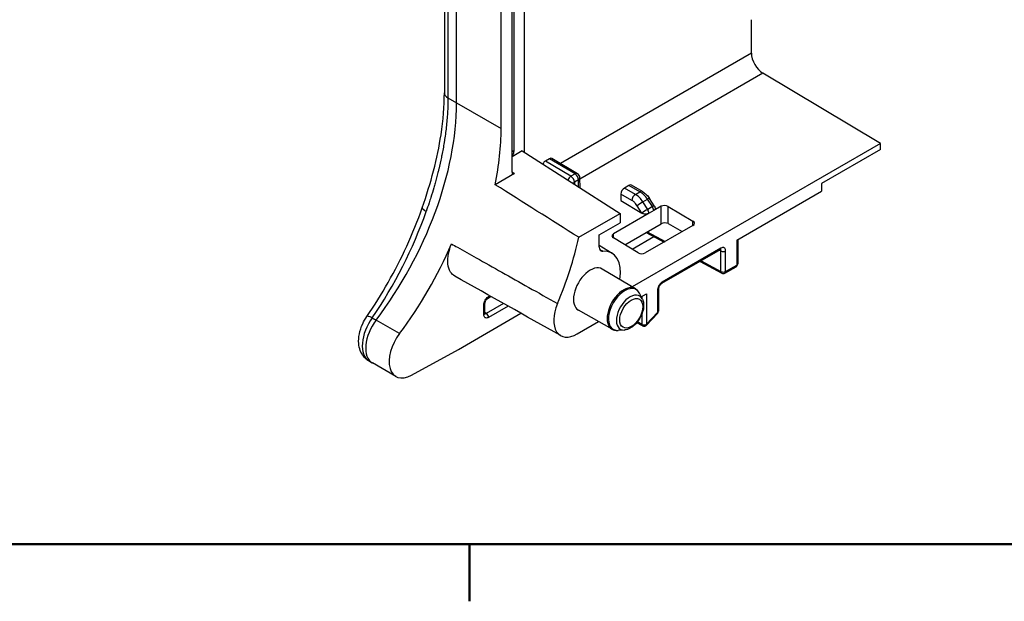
# Model space of a CAD drawing. Header units: millimetres. Extents: x 0 to 420, y 0 to 297.
# Tile 2 of 14: x 113 to 172, y 7 to 42. Entities that reach past the tile are written whole.
import ezdxf

# ---------------------------------------------------------------- set-up
doc = ezdxf.new("R2010")
doc.units = ezdxf.units.MM
doc.layers.get('0').update_dxf_attribs({"lineweight": 25})
doc.layers.add('Bordo_0', color=7, linetype='Continuous', lineweight=50)
doc.layers.add('Spigoli tangenti visibili(ISO)', color=7, linetype='Continuous', lineweight=25)
doc.layers.add('Spigoli visibili(ISO)', color=176, linetype='Continuous', lineweight=25, true_color=0x000080)

# ---------------------------------------------------------------- blocks, each defined once
blk = doc.blocks.new('Borders Bordo di default')
at = {"layer": 'Bordo_0'}
blk.add_line((140, 10), (140, 6.552), dxfattribs=at)
at = {"layer": 'Bordo_0', "flags": 128}
blk.add_lwpolyline([(10, 10), (10, 287), (410, 287), (410, 10), (10, 10)], dxfattribs=at)

msp = doc.modelspace()

# ---------------------------------------------------------------- linework, layer by layer
at = {"layer": 'Spigoli tangenti visibili(ISO)'}
for p, q in [((138.696, 68.41), (138.696, 36.904)), ((139.218, 36.597), (139.218, 68.103)), ((157.002, 39.598), (145.478, 32.945)), ((157.696, 38.381), (146.66, 32.009)), ((138.696, 36.904), (139.218, 36.597)), ((139.218, 36.597), (141.905, 35.045)), ((142.565, 33.734), (142.678, 33.666)), ((146.116, 32.171), (144.575, 33.091)), ((146.362, 32.312), (144.821, 33.233)), ((142.707, 32.339), (142.565, 32.429)), ((146.362, 32.312), (146.116, 32.171)), ((146.57, 31.952), (146.324, 31.81)), ((146.324, 31.81), (146.324, 31.705)), ((146.582, 31.54), (146.57, 31.952)), ((150.279, 31.239), (149.616, 31.622)), ((149.797, 30.72), (149.129, 31.105)), ((150.009, 31.083), (149.345, 31.466)), ((150.009, 31.083), (150.279, 31.239)), ((150.399, 29.949), (150.113, 30.401)), ((150.461, 30.628), (150.736, 30.787)), ((150.746, 30.179), (150.461, 30.628)), ((151.029, 30.342), (150.736, 30.787)), ((151.029, 30.342), (150.746, 30.179)), ((151.557, 29.316), (151.557, 30.364)), ((151.981, 29.318), (151.981, 30.359)), ((151.109, 30.105), (150.826, 29.942)), ((153.465, 29.209), (153.477, 29.465)), ((148.692, 28.447), (148.681, 28.703)), ((150.71, 28.827), (151.794, 28.244)), ((156.115, 28.316), (156.115, 26.815)), ((155.166, 27.837), (151.625, 25.793)), ((155.168, 27.673), (155.081, 27.721)), ((155.168, 26.429), (155.168, 27.673)), ((155.449, 26.43), (155.449, 27.674)), ((153.965, 27.076), (155.168, 26.429)), ((155.449, 26.43), (156.115, 26.815)), ((141.148, 24.924), (141.223, 24.968)), ((150.676, 25.083), (150.676, 23.251)), ((151.342, 25.303), (151.342, 23.962)), ((140.865, 23.828), (140.865, 24.434)), ((142.045, 24.507), (141.009, 23.909)), ((141.31, 24.919), (141.016, 24.75)), ((150.395, 24.921), (150.395, 24.831)), ((141.009, 23.909), (140.923, 23.961)), ((142.33, 24.347), (141.148, 23.665)), ((150.395, 23.866), (150.395, 23.249)), ((150.676, 23.251), (151.342, 23.962)), ((134.13, 23.644), (134.366, 23.508)), ((135.781, 22.692), (134.367, 23.508)), ((150.395, 23.249), (150.124, 23.393))]:
    msp.add_line(p, q, dxfattribs=at)
for centre, major_axis, ratio, start_param, end_param in [((139.231, 37.207), (-0.75, 0), 0.57735, 6.283185, 7.059857), ((128.611, 30.473), (7.5, 12.99), 0.57735, 4.500523, 5.497787), ((146.112, 31.928), (-0.154, -0.258), 0.567186, 3.935566, 4.944259), ((146.112, 31.928), (-0.15, 0.26), 0.57735, 3.944444, 5.480334), ((146.358, 32.07), (0.154, 0.258), 0.567186, 0, 0.793974), ((146.358, 32.07), (-0.15, 0.26), 0.57735, 3.944444, 5.480334), ((146.358, 32.07), (0.3, 0.009), 0.577171, 5.480494, 6.283185), ((146.112, 31.928), (-0.3, 0), 0.557028, 1.935902, 2.35604), ((150.009, 30.838), (0.15, 0.26), 0.577174, 0.785246, 2.338589), ((150, 30.261), (-0.491, 0.871), 0.584449, 4.805675, 5.503847), ((150.279, 30.994), (0.15, 0.26), 0.577526, 0.000025, 0.785551), ((150.288, 30.428), (-0.509, 0.861), 0.570134, 4.793696, 5.491846), ((150.325, 30.519), (0.253, 0.161), 0.077501, 0.954186, 2.511403), ((150.599, 30.678), (0.25, 0.165), 0.064815, 0.000045, 0.952909), ((150.893, 30.233), (0.25, 0.165), 0.064815, 0, 0.952908), ((150.885, 30.227), (-0.159, 0.274), 0.576812, 3.952722, 4.799206), ((128.757, 30.396), (6.803, 13.384), 0.538372, 4.471303, 4.955209), ((137.853, 30.022), (-0.707, 0.249), 0.201191, 6.283175, 7.206752), ((150.61, 30.07), (0.253, 0.161), 0.077501, 0.954186, 2.512458), ((150.602, 30.064), (-0.158, 0.274), 0.577874, 3.953624, 4.800117), ((155.024, 27.919), (0.1, -0.173), 0.57735, 0, 0.785398), ((155.024, 27.592), (-0.104, -0.171), 0.581918, 2.369897, 3.009683), ((155.307, 27.756), (0.2, 0), 0.577351, 3.944444, 5.497811), ((155.974, 26.897), (0.1, -0.173), 0.57735, 0, 0.785398), ((155.974, 26.897), (0.2, 0), 0.57735, 5.497787, 6.283185), ((155.307, 26.512), (0.2, 0), 0.57735, 3.944444, 5.497787), ((155.307, 26.512), (-0.095, -0.176), 0.577174, 5.480491, 6.283185), ((155.307, 26.512), (0.1, -0.173), 0.57735, 0, 0.785398), ((149.296, 24.179), (-0.703, -1.217), 0.57735, 3.135422, 6.289356), ((151.484, 25.875), (0.1, -0.173), 0.57735, 0.000004, 0.785404), ((149.359, 24.143), (-0.692, -1.199), 0.57735, 2.773606, 6.651172), ((149.677, 23.96), (0.578, 1.001), 0.57735, 5.915199, 9.792765), ((151.201, 25.385), (0.2, 0), 0.57735, 5.497787, 6.283205), ((140.723, 24.516), (0.2, 0), 0.577348, 5.497755, 6.283199), ((141.006, 25.006), (0.1, -0.173), 0.57735, 0, 0.785398), ((134.422, 23.293), (-0.617, 0.426), 0.202104, 5.33923, 6.28316), ((140.723, 23.91), (0.2, 0), 0.57735, 5.497787, 6.283185), ((141.006, 24.074), (-0.095, -0.177), 0.576094, 0.121955, 0.767368), ((141.006, 23.747), (-0.1, 0.173), 0.577352, 3.926958, 5.480335), ((151.201, 24.044), (0.2, 0), 0.57735, 5.497787, 6.283185), ((151.201, 24.044), (0.146, -0.137), 0.306014, 0, 0.65158), ((134.846, 22.759), (-0.916, -1.711), 0.554818, 4.482478, 6.259489), ((135.112, 22.606), (-0.972, -1.683), 0.57735, 4.500523, 6.277014), ((150.534, 23.332), (-0.2, 0), 0.57735, 0.802851, 2.356194), ((150.534, 23.332), (-0.093, -0.177), 0.582204, 5.475925, 6.283185), ((150.534, 23.332), (0.146, -0.137), 0.306014, 0, 0.65158)]:
    msp.add_ellipse(centre, major_axis=major_axis, ratio=ratio, start_param=start_param, end_param=end_param, dxfattribs=at)
msp.add_ellipse((149.754, 23.915), major_axis=(0.489, 0.846), ratio=0.57735, dxfattribs=at)
for points, knots in [([(138.696, 36.904), (138.696, 36.618), (138.687, 36.335), (138.672, 36.057), (138.671, 36.04), (138.67, 36.023), (138.669, 36.006), (138.652, 35.711), (138.627, 35.423), (138.595, 35.137), (138.594, 35.132), (138.594, 35.127), (138.593, 35.123), (138.562, 34.842), (138.524, 34.565), (138.481, 34.289), (138.477, 34.263), (138.473, 34.237), (138.469, 34.212), (138.428, 33.957), (138.382, 33.704), (138.331, 33.451), (138.322, 33.405), (138.312, 33.358), (138.303, 33.312), (138.255, 33.079), (138.202, 32.847), (138.146, 32.612), (138.13, 32.544), (138.113, 32.476), (138.096, 32.408), (138.042, 32.193), (137.985, 31.976), (137.924, 31.758), (137.898, 31.667), (137.872, 31.577), (137.846, 31.486), (137.788, 31.288), (137.728, 31.091), (137.666, 30.896), (137.631, 30.784), (137.595, 30.673), (137.559, 30.563), (137.503, 30.394), (137.445, 30.226), (137.387, 30.059)], [0, 0, 0, 0, 0.117796, 0.117796, 0.117796, 0.125, 0.125, 0.125, 0.25, 0.25, 0.25, 0.252151, 0.252151, 0.252151, 0.375, 0.375, 0.375, 0.386512, 0.386512, 0.386512, 0.5, 0.5, 0.5, 0.520877, 0.520877, 0.520877, 0.625, 0.625, 0.625, 0.655122, 0.655122, 0.655122, 0.75, 0.75, 0.75, 0.789298, 0.789298, 0.789298, 0.875, 0.875, 0.875, 0.924122, 0.924122, 0.924122, 1, 1, 1, 1]), ([(150.113, 30.401), (150.108, 30.408), (150.104, 30.415), (150.099, 30.422), (150.074, 30.46), (150.047, 30.496), (150.018, 30.531), (150.005, 30.545), (149.993, 30.559), (149.98, 30.572), (149.956, 30.597), (149.932, 30.62), (149.907, 30.641), (149.887, 30.659), (149.866, 30.674), (149.846, 30.688), (149.83, 30.7), (149.813, 30.71), (149.797, 30.72)], [0.0000001, 0.0000001, 0.0000001, 0.0000001, 0.0503262, 0.0503262, 0.0503262, 0.3333333, 0.3333333, 0.3333333, 0.4495491, 0.4495491, 0.4495491, 0.6666667, 0.6666667, 0.6666667, 0.8506106, 0.8506106, 0.8506106, 1, 1, 1, 1]), ([(139.267, 27.9), (139.642, 27.689), (140.022, 27.476), (140.406, 27.26), (140.912, 26.975), (141.424, 26.686), (141.95, 26.39), (142.476, 26.094), (143.015, 25.791), (143.574, 25.476), (144.133, 25.162), (144.712, 24.836), (145.308, 24.501)], [0.0602099, 0.0602099, 0.0602099, 0.0602099, 0.25, 0.25, 0.25, 0.5, 0.5, 0.5, 0.75, 0.75, 0.75, 1, 1, 1, 1])]:
    msp.add_open_spline(points, degree=3, knots=knots, dxfattribs=at)
for points in [[(138.912, 28.1), (139.03, 28.034), (139.148, 27.967), (139.267, 27.9)], [(148.043, 27.65), (147.98, 27.688), (147.917, 27.727), (147.854, 27.765)], [(155.449, 27.674), (155.449, 27.71), (155.439, 27.771), (155.398, 27.84), (155.335, 27.877), (155.254, 27.878), (155.196, 27.855), (155.166, 27.837)], [(151.625, 25.793), (151.595, 25.776), (151.537, 25.731), (151.456, 25.638), (151.393, 25.528), (151.352, 25.411), (151.342, 25.339), (151.342, 25.303)], [(140.865, 24.434), (140.865, 24.47), (140.874, 24.542), (140.915, 24.658), (140.978, 24.768), (141.06, 24.863), (141.117, 24.906), (141.148, 24.924)], [(141.148, 23.665), (141.117, 23.647), (141.059, 23.625), (140.979, 23.625), (140.915, 23.662), (140.874, 23.732), (140.865, 23.793), (140.865, 23.828)]]:
    msp.add_open_spline(points, degree=3, dxfattribs=at)
at = {"layer": 'Spigoli visibili(ISO)'}
for p, q in [((142.565, 32.421), (142.565, 71.011)), ((142.678, 70.982), (142.678, 33.666)), ((143.324, 33.622), (143.324, 70.653)), ((138.481, 68.713), (138.481, 37.207)), ((141.905, 35.045), (141.905, 66.551)), ((157.002, 39.598), (157.002, 41.613)), ((164.78, 34.148), (157.696, 38.381)), ((164.78, 34.148), (149.813, 25.507)), ((164.78, 33.784), (164.78, 34.148)), ((143.182, 33.712), (142.565, 33.356)), ((143.182, 33.712), (149.088, 29.939)), ((164.78, 33.784), (161.229, 31.733)), ((144.821, 33.233), (144.575, 33.091)), ((146.512, 32.327), (144.972, 33.247)), ((142.707, 32.339), (141.544, 31.668)), ((146.676, 31.48), (146.658, 32.079)), ((149.616, 31.622), (149.345, 31.466)), ((150.429, 31.254), (149.765, 31.638)), ((161.229, 31.733), (161.229, 31.269)), ((149.129, 31.105), (149.117, 30.713)), ((149.955, 31.044), (149.955, 31.044)), ((156.115, 28.316), (161.229, 31.269)), ((149.117, 30.713), (150.399, 29.948)), ((150.307, 30.833), (150.307, 30.833)), ((151.143, 30.399), (150.85, 30.843)), ((151.557, 30.364), (151.109, 30.105)), ((151.981, 30.359), (153.477, 29.465)), ((146.586, 28.494), (149.088, 29.939)), ((150.826, 29.942), (148.681, 28.703)), ((149.088, 29.939), (149.088, 29.368)), ((147.829, 28.641), (149.088, 29.368)), ((149.361, 28.048), (151.557, 29.316)), ((153.477, 29.216), (150.602, 27.556)), ((151.981, 29.318), (152.825, 28.839)), ((147.829, 27.901), (147.829, 28.641)), ((149.805, 27.783), (151.116, 28.539)), ((150.647, 28.791), (151.731, 28.208)), ((148.607, 27.528), (147.829, 28)), ((150.178, 27.56), (148.681, 28.454)), ((156.174, 28.35), (156.174, 26.897)), ((155.124, 27.746), (151.584, 25.702)), ((153.902, 27.04), (155.212, 26.336)), ((150.004, 25.394), (147.999, 26.58)), ((155.407, 26.339), (156.074, 26.724)), ((150.424, 24.774), (150.254, 25.118)), ((150.361, 24.901), (150.676, 25.083)), ((151.401, 25.385), (151.401, 24.044)), ((140.923, 23.91), (140.923, 24.516)), ((141.106, 24.832), (141.283, 24.935)), ((139.329, 21.734), (143.104, 23.913)), ((148.598, 22.96), (146.568, 24.103)), ((150.68, 23.196), (151.347, 23.907)), ((146.497, 22.67), (147.788, 23.416)), ((150.441, 23.155), (150.084, 23.344)), ((149.345, 22.906), (148.963, 22.881)), ((136.491, 20.181), (139.329, 21.734)), ((133.907, 21.06), (134.134, 20.926)), ((135.555, 20.105), (134.14, 20.922))]:
    msp.add_line(p, q, dxfattribs=at)
for centre, radius, start, end in [((146.358, 32.07), 0.3, 1.73143, 59.14144), ((155.974, 26.897), 0.2, 300, 0), ((155.307, 26.512), 0.2, 241.7317, 300), ((151.201, 24.044), 0.2, 316.86252, 0), ((150.534, 23.332), 0.2, 242.18306, 316.86252)]:
    msp.add_arc(centre, radius, start, end, dxfattribs=at)
for centre, major_axis, ratio, start_param, end_param in [((157.709, 39.19), (-0.5, 0.866), 0.57735, 0.785398, 2.338741), ((131.298, 28.922), (7.5, 12.99), 0.57735, 5.236039, 5.497787), ((142.466, 33.544), (-0.15, -0.26), 0.577702, 1.270371, 2.355432), ((144.821, 32.988), (0.15, 0.26), 0.57735, 6.274457, 7.068431), ((144.575, 32.846), (0.15, 0.26), 0.57735, 0.785246, 1.612352), ((142.707, 32.502), (-0.1, -0.173), 0.576999, 5.497635, 7.067822), ((23.686, 88.343), (353.741, -217.017), 0.033805, 1.236785, 1.251939), ((149.612, 31.379), (0.154, 0.258), 0.567191, 0.008278, 0.793828), ((149.341, 31.223), (0.154, 0.258), 0.567185, 0.793823, 2.347166), ((151.769, 30.237), (0.3, -0.005), 0.588003, 0.79504, 2.365151), ((151.769, 29.196), (-0.3, -0.002), 0.572551, 3.92293, 5.493041), ((153.265, 29.342), (0.3, -0.004), 0.587208, 5.506465, 7.076576), ((148.893, 28.576), (-0.3, 0.005), 0.586661, 5.507842, 7.077953), ((130.026, 29.657), (7.5, 12.99), 0.57735, 4.500542, 4.920242), ((136.39, 25.982), (7.5, 12.99), 0.57735, 4.925747, 5.218644), ((147.35, 25.385), (1.242, 2.152), 0.57735, 5.285044, 6.662926), ((150.39, 27.683), (-0.3, 0.004), 0.587476, 0.794541, 2.364652), ((147.279, 25.344), (0.715, 1.239), 0.57735, 6.277014, 9.430949), ((141.006, 25.006), (0.1, -0.173), 0.57735, 6.283062, 6.283185), ((146.497, 24.303), (1, 1.732), 0.577322, 1.78413, 3.926943), ((134.422, 23.293), (-0.617, 0.426), 0.202104, 6.283158, 6.283216), ((136.527, 21.789), (-0.972, -1.684), 0.57735, 4.500542, 7.042403), ((135.112, 22.606), (-0.972, -1.683), 0.57735, 6.277014, 6.283041)]:
    msp.add_ellipse(centre, major_axis=major_axis, ratio=ratio, start_param=start_param, end_param=end_param, dxfattribs=at)
for points, knots in [([(137.146, 30.271), (137.671, 31.76), (138.064, 33.265), (138.413, 35.554), (138.481, 36.405), (138.481, 37.207)], [0, 0, 0, 0, 0.4839279, 0.4839279, 0.7837641, 0.7837641, 0.7837641, 0.7837641]), ([(150.429, 31.254), (150.518, 31.203), (150.604, 31.134), (150.742, 30.991), (150.8, 30.919), (150.85, 30.843)], [0, 0, 0, 0, 0.03425746, 0.03425746, 0.06171287, 0.06171287, 0.06171287, 0.06171287]), ([(151.143, 30.399), (151.162, 30.369), (151.177, 30.336), (151.192, 30.279), (151.196, 30.256), (151.197, 30.233)], [0, 0, 0, 0, 0.01061673, 0.01061673, 0.01760273, 0.01760273, 0.01760273, 0.01760273]), ([(133.805, 23.719), (134.709, 25.029), (135.532, 26.479), (136.558, 28.718), (136.872, 29.495), (137.146, 30.271)], [0, 0, 0, 0, 0.4882699, 0.4882699, 0.7405563, 0.7405563, 0.7405563, 0.7405563]), ([(150.826, 29.942), (150.805, 29.93), (150.781, 29.919), (150.728, 29.903), (150.697, 29.897), (150.627, 29.891), (150.587, 29.892), (150.517, 29.902), (150.486, 29.909), (150.45, 29.922), (150.441, 29.926), (150.427, 29.933), (150.42, 29.936), (150.409, 29.941), (150.405, 29.944), (150.4, 29.947)], [-0.04912502, -0.04912502, -0.04912502, -0.04912502, -0.03999381, -0.03999381, -0.03013975, -0.03013975, -0.01784399, -0.01784399, -0.00770839, -0.00770839, -0.00454248, -0.00454248, -0.00199529, -0.00199529, 0, 0, 0, 0]), ([(151.197, 30.233), (151.197, 30.219), (151.195, 30.206), (151.184, 30.176), (151.174, 30.159), (151.146, 30.13), (151.129, 30.116), (151.109, 30.105)], [-0.02427547, -0.02427547, -0.02427547, -0.02427547, -0.01746797, -0.01746797, -0.0084077, -0.0084077, 0, 0, 0, 0]), ([(139.104, 26.157), (139.004, 26.212), (138.92, 26.293), (138.767, 26.532), (138.712, 26.702), (138.672, 27.089), (138.685, 27.3), (138.768, 27.712), (138.83, 27.907), (138.912, 28.1)], [0.1560083, 0.1560083, 0.1560083, 0.1560083, 0.2154399, 0.2154399, 0.2925957, 0.2925957, 0.366987, 0.366987, 0.4308379, 0.4308379, 0.4308379, 0.4308379]), ([(147.829, 27.901), (147.829, 27.848), (147.838, 27.801), (147.873, 27.722), (147.899, 27.692), (147.963, 27.654), (148.001, 27.646), (148.043, 27.65)], [0, 0, 0, 0, 0.01953139, 0.01953139, 0.03905979, 0.03905979, 0.05843102, 0.05843102, 0.05843102, 0.05843102]), ([(155.152, 27.758), (155.152, 27.758), (155.152, 27.758), (155.15, 27.757), (155.143, 27.756), (155.131, 27.75), (155.128, 27.748), (155.124, 27.746)], [0.01284042, 0.01284042, 0.01284042, 0.01284042, 0.01450032, 0.01450032, 0.02139011, 0.02139011, 0.02357125, 0.02357125, 0.02357125, 0.02357125]), ([(151.584, 25.702), (151.574, 25.696), (151.562, 25.688), (151.539, 25.668), (151.526, 25.656), (151.501, 25.628), (151.487, 25.611), (151.463, 25.574), (151.451, 25.554), (151.431, 25.513), (151.422, 25.491), (151.41, 25.451), (151.405, 25.432), (151.402, 25.404), (151.401, 25.394), (151.401, 25.385)], [0, 0, 0, 0, 0.00605997, 0.00605997, 0.01198078, 0.01198078, 0.01851, 0.01851, 0.02538804, 0.02538804, 0.03243223, 0.03243223, 0.03928708, 0.03928708, 0.0439618, 0.0439618, 0.0439618, 0.0439618]), ([(150.254, 25.118), (150.243, 25.141), (150.23, 25.163), (150.203, 25.206), (150.189, 25.226), (150.157, 25.266), (150.14, 25.284), (150.105, 25.32), (150.086, 25.336), (150.046, 25.367), (150.025, 25.381), (150.004, 25.394)], [3.5590041, 3.5590041, 3.5590041, 3.5590041, 3.6313673, 3.6313673, 3.7037304, 3.7037304, 3.7760936, 3.7760936, 3.8484568, 3.8484568, 3.92082, 3.92082, 3.92082, 3.92082]), ([(141.106, 24.832), (141.097, 24.827), (141.086, 24.82), (141.063, 24.801), (141.051, 24.789), (141.026, 24.762), (141.012, 24.745), (140.988, 24.709), (140.976, 24.689), (140.955, 24.648), (140.946, 24.626), (140.933, 24.586), (140.929, 24.566), (140.924, 24.537), (140.923, 24.525), (140.923, 24.516)], [0, 0, 0, 0, 0.00572324, 0.00572324, 0.01164135, 0.01164135, 0.01804067, 0.01804067, 0.02495536, 0.02495536, 0.03199618, 0.03199618, 0.0388762, 0.0388762, 0.04395838, 0.04395838, 0.04395838, 0.04395838]), ([(150.424, 24.774), (150.463, 24.694), (150.487, 24.605), (150.509, 24.406), (150.504, 24.294), (150.464, 24.062), (150.428, 23.943), (150.332, 23.713), (150.271, 23.601), (150.131, 23.394), (150.051, 23.299), (149.877, 23.133), (149.783, 23.063), (149.586, 22.957), (149.484, 22.921), (149.368, 22.908), (149.357, 22.907), (149.345, 22.906)], [2.724181, 2.724181, 2.724181, 2.724181, 3.019068, 3.019068, 3.360074, 3.360074, 3.708967, 3.708967, 4.053707, 4.053707, 4.397801, 4.397801, 4.745576, 4.745576, 5.09202, 5.09202, 5.1298, 5.1298, 5.1298, 5.1298]), ([(140.923, 23.91), (140.923, 23.899), (140.925, 23.89), (140.926, 23.882), (140.927, 23.88), (140.927, 23.88)], [0, 0, 0, 0, 0.00601805, 0.00601805, 0.01081211, 0.01081211, 0.01081211, 0.01081211]), ([(133.907, 21.06), (133.793, 21.128), (133.69, 21.217), (133.524, 21.422), (133.458, 21.539), (133.358, 21.801), (133.327, 21.951), (133.303, 22.286), (133.317, 22.477), (133.396, 22.875), (133.466, 23.086), (133.628, 23.436), (133.711, 23.583), (133.805, 23.719)], [0, 0, 0, 0, 0.0443912, 0.0443912, 0.088822, 0.088822, 0.1393644, 0.1393644, 0.2001607, 0.2001607, 0.2660635, 0.2660635, 0.3160659, 0.3160659, 0.3160659, 0.3160659]), ([(148.598, 22.96), (148.62, 22.947), (148.642, 22.936), (148.689, 22.917), (148.713, 22.909), (148.761, 22.896), (148.786, 22.891), (148.836, 22.883), (148.861, 22.881), (148.912, 22.879), (148.937, 22.879), (148.963, 22.881)], [0.791569, 0.791569, 0.791569, 0.791569, 0.8639322, 0.8639322, 0.9362954, 0.9362954, 1.0086586, 1.0086586, 1.0810217, 1.0810217, 1.1533849, 1.1533849, 1.1533849, 1.1533849])]:
    msp.add_open_spline(points, degree=3, knots=knots, dxfattribs=at)
msp.add_open_spline([(145.504, 22.567), (143.371, 23.764), (141.237, 24.96), (139.104, 26.157)], degree=3, dxfattribs=at)

# ---------------------------------------------------------------- block references
msp.add_blockref('Borders Bordo di default', (0, 0))

doc.saveas('drawing.dxf')
